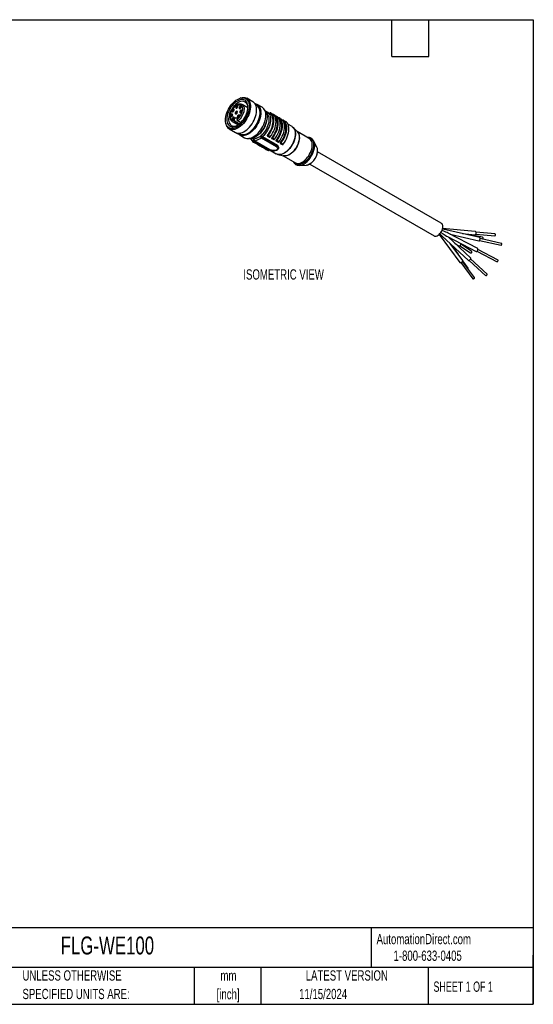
# Model space of a CAD drawing. Header units: millimetres. Extents: x 13 to 546, y 13 to 419.
# Tile 2 of 2: x 334 to 546, y 13 to 419. Entities that reach past the tile are written whole.
import ezdxf

# ---------------------------------------------------------------- set-up
doc = ezdxf.new("R2010")
doc.units = ezdxf.units.MM
doc.header["$LTSCALE"] = 2
doc.layers.add('DIMENSIONS', color=140, linetype='Continuous', lineweight=25)
doc.layers.add('TEXT', color=140, linetype='Continuous', lineweight=25)
doc.styles.add('SLDTEXTSTYLE0', font='TXT', dxfattribs={"width": 0.7})
doc.styles.add('SLDTEXTSTYLE1', font='TXT', dxfattribs={"width": 0.65})

msp = doc.modelspace()

# ---------------------------------------------------------------- linework, layer by layer
for p, q in [((425.357, 386.799), (425.026, 386.696)), ((430.373, 385.172), (427.828, 386.641)), ((428.238, 382.684), (425.864, 384.054)), ((431.891, 383.719), (431.447, 383.975)), ((434.191, 382.968), (432.14, 384.152)), ((423.838, 378.277), (423.269, 378.605)), ((435.93, 381.054), (435.623, 381.231)), ((437.352, 380.278), (436.292, 380.89)), ((437.274, 380.469), (437.191, 380.371)), ((437.698, 380.631), (438.547, 380.142)), ((439.466, 379.611), (440.315, 379.121)), ((441.234, 378.59), (442.082, 378.101)), ((419.113, 376.454), (419.19, 376.116)), ((420.562, 374.055), (423.107, 372.585)), ((421.82, 377.049), (421.78, 377.073)), ((421.82, 377.049), (424.194, 375.678)), ((422.539, 377.525), (424.868, 376.18)), ((422.73, 377.197), (424.712, 376.053)), ((424.529, 375.912), (422.849, 376.882)), ((423.905, 377.536), (425.375, 376.687)), ((424.148, 377.445), (425.434, 376.702)), ((435.681, 376.166), (435.725, 376.295)), ((443.002, 377.57), (443.85, 377.08)), ((446.495, 375), (444.768, 375.997)), ((446.843, 374.753), (446.765, 374.815)), ((448.721, 372.761), (447.095, 374.518)), ((424.68, 372.254), (425.124, 371.997)), ((424.874, 371.566), (426.924, 370.381)), ((433.528, 370.84), (430.775, 369.646)), ((430.775, 369.646), (430.807, 369.957)), ((433.838, 370.205), (431.085, 369.011)), ((433.47, 372.39), (433.561, 372.492)), ((433.56, 371.151), (433.528, 370.84)), ((440.121, 366.578), (433.838, 370.205)), ((434.233, 370.788), (434.234, 370.801)), ((440.558, 367.136), (434.233, 370.788)), ((434.234, 370.801), (440.56, 367.15)), ((436.251, 371.176), (436.264, 371.156)), ((436.324, 371.099), (437.173, 370.609)), ((437.515, 370.754), (436.667, 371.244)), ((438.019, 370.156), (438.032, 370.135)), ((438.092, 370.079), (438.941, 369.589)), ((439.283, 369.734), (438.435, 370.224)), ((453.63, 370.014), (448.547, 372.948)), ((429.775, 369.601), (430.835, 368.989)), ((430.544, 368.601), (431.392, 368.111)), ((430.643, 369.603), (430.631, 369.492)), ((430.835, 368.989), (430.991, 368.908)), ((430.879, 369.009), (437.188, 365.366)), ((430.991, 368.908), (430.987, 368.867)), ((430.987, 368.867), (431.835, 368.377)), ((430.991, 368.908), (431.839, 368.418)), ((437.368, 365.384), (431.085, 369.011)), ((431.835, 368.377), (431.839, 368.418)), ((431.839, 368.41), (432.603, 367.969)), ((432.311, 367.581), (433.16, 367.091)), ((432.603, 367.969), (432.759, 367.887)), ((432.759, 367.887), (432.755, 367.847)), ((432.755, 367.847), (433.603, 367.357)), ((432.759, 367.887), (433.607, 367.397)), ((433.603, 367.357), (433.607, 367.397)), ((433.606, 367.389), (434.371, 366.948)), ((434.079, 366.56), (434.928, 366.07)), ((434.371, 366.948), (434.526, 366.867)), ((434.526, 366.867), (434.522, 366.826)), ((434.522, 366.826), (435.371, 366.336)), ((434.526, 366.867), (435.375, 366.377)), ((435.371, 366.336), (435.375, 366.377)), ((435.374, 366.369), (436.139, 365.928)), ((436.139, 365.928), (436.294, 365.846)), ((436.294, 365.846), (436.29, 365.806)), ((436.29, 365.806), (437.139, 365.316)), ((436.294, 365.846), (437.143, 365.356)), ((439.787, 369.135), (439.799, 369.115)), ((439.86, 369.058), (440.709, 368.568)), ((440.155, 366.546), (440.121, 366.578)), ((441.051, 368.713), (440.202, 369.203)), ((440.56, 367.15), (440.558, 367.136)), ((441.554, 368.115), (441.567, 368.094)), ((441.628, 368.038), (442.476, 367.548)), ((442.819, 367.693), (441.97, 368.183)), ((456.725, 366.553), (455.384, 369.124)), ((435.847, 365.54), (436.695, 365.05)), ((437.139, 365.316), (437.143, 365.356)), ((437.142, 365.348), (439.978, 363.711)), ((437.184, 365.366), (437.306, 365.321)), ((440.273, 363.569), (440.366, 363.533)), ((440.695, 363.432), (443.03, 362.904)), ((442.781, 362.96), (447.864, 360.026)), ((508.127, 335.057), (457.006, 364.568)), ((449.512, 358.952), (452.408, 359.076)), ((453.773, 359.507), (505.127, 329.861)), ((507.237, 330.464), (515.822, 318.911)), ((508.324, 329.921), (519.315, 319.681)), ((522.163, 331.722), (508.669, 332.972)), ((523.991, 329.145), (508.807, 332.671)), ((510.646, 329.571), (522.553, 323.356)), ((520.269, 320.705), (510.889, 329.444)), ((523.201, 324.597), (510.965, 330.984)), ((511.832, 330.531), (523.674, 327.781)), ((516.815, 330.811), (522.034, 330.328)), ((525.115, 329.344), (519.196, 330.471)), ((522.391, 330.596), (530.204, 329.872)), ((530.278, 330.668), (522.464, 331.392)), ((516.946, 319.746), (511.773, 326.707)), ((515.208, 322.314), (512.111, 326.392)), ((513.714, 326.813), (515.213, 325.797)), ((515.772, 325.781), (520.106, 322.845)), ((520.555, 323.507), (516.22, 326.444)), ((523.948, 328.026), (532.797, 325.971)), ((532.978, 326.75), (524.129, 328.805)), ((522.826, 323.552), (531.245, 319.158)), ((531.615, 319.867), (523.196, 324.261)), ((516.238, 318.856), (521.199, 312.18)), ((521.841, 312.657), (516.88, 319.333)), ((519.191, 316.57), (516.965, 319.503)), ((519.654, 319.774), (526.448, 313.445)), ((526.994, 314.03), (520.2, 320.36))]:
    msp.add_line(p, q)
at = {"flags": 128}
for points in [[(428.838, 383.355), (428.802, 382.649), (428.695, 381.911), (428.518, 381.153), (428.274, 380.386), (427.966, 379.62), (427.599, 378.868), (427.178, 378.139), (426.71, 377.445), (426.201, 376.796), (425.658, 376.201), (425.09, 375.669), (424.505, 375.207), (423.912, 374.823), (423.318, 374.521), (422.733, 374.307), (422.165, 374.184), (421.622, 374.153), (421.113, 374.214), (420.645, 374.368), (420.224, 374.61), (419.857, 374.939), (419.549, 375.35), (419.305, 375.835), (419.128, 376.389), (419.021, 377.003), (418.985, 377.668), (419.021, 378.374), (419.128, 379.112), (419.305, 379.87), (419.549, 380.637), (419.857, 381.403), (420.224, 382.155), (420.645, 382.884), (421.113, 383.578), (421.622, 384.227), (422.165, 384.822), (422.733, 385.354), (423.318, 385.816), (423.912, 386.2), (424.505, 386.502), (425.09, 386.716), (425.658, 386.839), (426.201, 386.87), (426.71, 386.809), (427.178, 386.656), (427.599, 386.413), (427.966, 386.084), (428.274, 385.673), (428.518, 385.188), (428.695, 384.634), (428.802, 384.02), (428.838, 383.355)], [(425.357, 386.799), (425.841, 386.919), (426.405, 386.98), (426.938, 386.949), (427.433, 386.824), (427.882, 386.609), (428.279, 386.306), (428.619, 385.919), (428.897, 385.454), (429.109, 384.918), (429.252, 384.317), (429.324, 383.66), (429.324, 382.957), (429.252, 382.218), (429.109, 381.452), (428.897, 380.671), (428.619, 379.885), (428.279, 379.105), (427.882, 378.343), (427.433, 377.609), (426.938, 376.914), (426.405, 376.267), (425.841, 375.677), (425.253, 375.153), (424.651, 374.701), (424.043, 374.329), (423.436, 374.041), (422.841, 373.842), (422.264, 373.734), (421.714, 373.719), (421.199, 373.798), (420.727, 373.968), (420.303, 374.227), (419.933, 374.573), (419.624, 374.999), (419.378, 375.501), (419.2, 376.071), (419.19, 376.116)], [(419.576, 378.009), (419.613, 377.376), (419.723, 376.798), (419.906, 376.283), (420.157, 375.84), (420.472, 375.478), (420.846, 375.201), (421.272, 375.016), (421.744, 374.924), (422.252, 374.928), (422.789, 375.027), (423.346, 375.221), (423.912, 375.505), (424.477, 375.874), (425.034, 376.323), (425.571, 376.844), (426.079, 377.427), (426.551, 378.063), (426.977, 378.741), (427.351, 379.449), (427.666, 380.176), (427.917, 380.908), (428.1, 381.633), (428.21, 382.34), (428.247, 383.015), (428.21, 383.647), (428.1, 384.225), (427.917, 384.74), (427.666, 385.183), (427.351, 385.545), (426.977, 385.822), (426.551, 386.008), (426.079, 386.099), (425.571, 386.095), (425.034, 385.996), (424.477, 385.802), (423.912, 385.518), (423.346, 385.149), (422.789, 384.7), (422.252, 384.179), (421.744, 383.596), (421.272, 382.96), (420.846, 382.282), (420.472, 381.574), (420.157, 380.847), (419.906, 380.115), (419.723, 379.39), (419.613, 378.683), (419.576, 378.009)], [(424.756, 385.155), (424.214, 384.876), (423.672, 384.512), (423.141, 384.07), (422.632, 383.558), (422.152, 382.986), (421.712, 382.363), (421.32, 381.702), (420.982, 381.016), (420.706, 380.316), (420.496, 379.616), (420.356, 378.928), (420.289, 378.267), (420.296, 377.643), (420.377, 377.069), (420.53, 376.556), (420.753, 376.112), (421.042, 375.746), (421.39, 375.466), (421.792, 375.275), (422.24, 375.179), (422.726, 375.178), (423.24, 375.272), (423.774, 375.46), (424.093, 375.614)], [(422.564, 377.472), (422.174, 377.469), (421.823, 377.56), (421.52, 377.744), (421.274, 378.014), (421.092, 378.364), (420.979, 378.783), (420.939, 379.259), (420.973, 379.778), (421.079, 380.325), (421.255, 380.884), (421.496, 381.44), (421.794, 381.976), (422.142, 382.477), (422.528, 382.928), (422.943, 383.316), (423.373, 383.63), (423.807, 383.861), (424.231, 384.002), (424.634, 384.05), (425.004, 384.002), (425.331, 383.86), (425.604, 383.628), (425.816, 383.314), (425.961, 382.925), (426.035, 382.474), (426.035, 381.973), (425.962, 381.437), (425.817, 380.881), (425.605, 380.321), (425.332, 379.774), (425.006, 379.255), (424.636, 378.78), (424.233, 378.362), (423.809, 378.012)], [(421.743, 381.42), (421.777, 381.243), (421.873, 381.132), (422.018, 381.104), (422.188, 381.163), (422.359, 381.301), (422.503, 381.496), (422.6, 381.718), (422.634, 381.935), (422.6, 382.112), (422.503, 382.223), (422.359, 382.251), (422.188, 382.192), (422.018, 382.054), (421.873, 381.86), (421.777, 381.637), (421.743, 381.42)], [(423.107, 372.585), (423.272, 372.499), (423.744, 372.328), (424.259, 372.25), (424.809, 372.265), (425.386, 372.373), (425.981, 372.572), (426.588, 372.86), (427.196, 373.232), (427.798, 373.683), (428.386, 374.208), (428.95, 374.798), (429.483, 375.445), (429.978, 376.14), (430.427, 376.874), (430.824, 377.636), (431.164, 378.415), (431.442, 379.201), (431.654, 379.983), (431.797, 380.749), (431.869, 381.488), (431.869, 382.191), (431.797, 382.848), (431.654, 383.449), (431.442, 383.985), (431.164, 384.45), (430.824, 384.837), (430.427, 385.14), (430.373, 385.172)], [(423.282, 382.866), (423.316, 382.689), (423.412, 382.578), (423.557, 382.55), (423.727, 382.609), (423.898, 382.746), (424.042, 382.941), (424.139, 383.164), (424.173, 383.38), (424.139, 383.558), (424.042, 383.669), (423.898, 383.697), (423.727, 383.638), (423.557, 383.5), (423.412, 383.305), (423.316, 383.083), (423.282, 382.866)], [(423.906, 383.412), (423.788, 383.334), (423.682, 383.211), (423.604, 383.062), (423.567, 382.911), (423.575, 382.779), (423.629, 382.687), (423.718, 382.65), (423.805, 382.662)], [(424.166, 383.287), (424.162, 383.304), (424.108, 383.396), (424.019, 383.434), (423.906, 383.412)], [(425.864, 384.054), (426.138, 383.846), (426.383, 383.534), (426.561, 383.145), (426.668, 382.688), (426.702, 382.175), (426.661, 381.62), (426.546, 381.037), (426.361, 380.441), (426.11, 379.849), (425.8, 379.274), (425.438, 378.733), (425.035, 378.239), (424.601, 377.806), (424.148, 377.445)], [(424.638, 382.676), (424.671, 382.499), (424.768, 382.387), (424.913, 382.359), (425.083, 382.419), (425.254, 382.556), (425.398, 382.751), (425.495, 382.974), (425.529, 383.19), (425.495, 383.368), (425.398, 383.479), (425.254, 383.507), (425.083, 383.448), (424.913, 383.31), (424.768, 383.115), (424.671, 382.892), (424.638, 382.676)], [(425.262, 383.222), (425.144, 383.143), (425.038, 383.021), (424.96, 382.872), (424.923, 382.721), (424.931, 382.589), (424.985, 382.497), (425.074, 382.459), (425.161, 382.471)], [(425.124, 371.997), (425.394, 371.865), (425.865, 371.726), (426.375, 371.68), (426.917, 371.728), (427.484, 371.869), (428.066, 372.101), (428.655, 372.42), (429.242, 372.822), (429.817, 373.299), (430.373, 373.846), (430.9, 374.454), (431.391, 375.113), (431.839, 375.814), (432.236, 376.546), (432.576, 377.298), (432.855, 378.058), (433.068, 378.816), (433.211, 379.558), (433.284, 380.275), (433.284, 380.956), (433.211, 381.589), (433.068, 382.166), (432.855, 382.677), (432.576, 383.116), (432.236, 383.475), (431.891, 383.719)], [(425.522, 383.097), (425.518, 383.114), (425.464, 383.206), (425.375, 383.243), (425.262, 383.222)], [(425.829, 384.074), (425.834, 384.071), (425.864, 384.054)], [(421.097, 379.341), (421.131, 379.164), (421.228, 379.053), (421.372, 379.025), (421.543, 379.084), (421.713, 379.221), (421.858, 379.416), (421.955, 379.639), (421.988, 379.855), (421.955, 380.033), (421.858, 380.144), (421.713, 380.172), (421.543, 380.113), (421.372, 379.975), (421.228, 379.78), (421.131, 379.558), (421.097, 379.341)], [(421.722, 379.887), (421.604, 379.809), (421.498, 379.686), (421.42, 379.537), (421.383, 379.386), (421.391, 379.254), (421.444, 379.162), (421.534, 379.125), (421.621, 379.137)], [(421.982, 379.762), (421.977, 379.779), (421.924, 379.871), (421.835, 379.909), (421.722, 379.887)], [(421.79, 378.058), (421.823, 377.881), (421.92, 377.77), (422.065, 377.742), (422.235, 377.801), (422.406, 377.939), (422.55, 378.134), (422.647, 378.356), (422.681, 378.573), (422.647, 378.75), (422.55, 378.861), (422.406, 378.889), (422.235, 378.83), (422.065, 378.693), (421.92, 378.498), (421.823, 378.275), (421.79, 378.058)], [(422.367, 381.966), (422.249, 381.888), (422.143, 381.765), (422.065, 381.617), (422.028, 381.465), (422.037, 381.333), (422.09, 381.242), (422.18, 381.204), (422.266, 381.216)], [(422.414, 378.604), (422.296, 378.526), (422.19, 378.403), (422.112, 378.255), (422.075, 378.103), (422.083, 377.971), (422.137, 377.88), (422.226, 377.842), (422.313, 377.854)], [(422.627, 381.841), (422.623, 381.859), (422.57, 381.95), (422.48, 381.988), (422.367, 381.966)], [(422.674, 378.479), (422.67, 378.497), (422.616, 378.588), (422.527, 378.626), (422.414, 378.604)], [(423.042, 380.499), (423.076, 380.322), (423.172, 380.211), (423.317, 380.183), (423.487, 380.242), (423.658, 380.38), (423.802, 380.575), (423.899, 380.797), (423.933, 381.014), (423.899, 381.191), (423.802, 381.302), (423.658, 381.33), (423.487, 381.271), (423.317, 381.133), (423.172, 380.938), (423.076, 380.716), (423.042, 380.499)], [(423.269, 378.605), (423.393, 378.644), (423.509, 378.652), (423.613, 378.628), (423.701, 378.574), (423.77, 378.49), (423.817, 378.381), (423.84, 378.251), (423.839, 378.104)], [(423.666, 381.045), (423.548, 380.967), (423.442, 380.844), (423.364, 380.696), (423.327, 380.544), (423.336, 380.412), (423.389, 380.321), (423.479, 380.283), (423.565, 380.295)], [(423.926, 380.92), (423.922, 380.937), (423.869, 381.029), (423.779, 381.067), (423.666, 381.045)], [(423.892, 378.97), (423.925, 378.793), (424.022, 378.682), (424.167, 378.654), (424.337, 378.713), (424.507, 378.85), (424.652, 379.045), (424.749, 379.268), (424.782, 379.484), (424.749, 379.662), (424.652, 379.773), (424.507, 379.801), (424.337, 379.742), (424.167, 379.604), (424.022, 379.409), (423.925, 379.187), (423.892, 378.97)], [(433.646, 380.824), (433.61, 380.102), (433.502, 379.348), (433.324, 378.573), (433.079, 377.788), (432.769, 377.004), (432.4, 376.232), (431.976, 375.483), (431.503, 374.767), (430.988, 374.094), (430.439, 373.475), (429.862, 372.917), (429.266, 372.428), (428.66, 372.015), (428.051, 371.685), (427.449, 371.441), (426.862, 371.288), (426.298, 371.226), (425.765, 371.258), (425.27, 371.382), (424.821, 371.597), (424.424, 371.9), (424.1, 372.264)], [(424.516, 379.516), (424.398, 379.437), (424.292, 379.315), (424.214, 379.166), (424.177, 379.015), (424.185, 378.883), (424.239, 378.791), (424.328, 378.754), (424.415, 378.765)], [(424.776, 379.391), (424.772, 379.408), (424.718, 379.5), (424.629, 379.538), (424.516, 379.516)], [(424.919, 380.999), (424.953, 380.821), (425.05, 380.71), (425.194, 380.682), (425.365, 380.741), (425.535, 380.879), (425.68, 381.074), (425.776, 381.297), (425.81, 381.513), (425.776, 381.69), (425.68, 381.801), (425.535, 381.83), (425.365, 381.77), (425.194, 381.633), (425.05, 381.438), (424.953, 381.215), (424.919, 380.999)], [(425.544, 381.544), (425.425, 381.466), (425.319, 381.343), (425.242, 381.195), (425.204, 381.043), (425.213, 380.912), (425.266, 380.82), (425.356, 380.782), (425.442, 380.794)], [(425.803, 381.42), (425.799, 381.437), (425.746, 381.528), (425.656, 381.566), (425.544, 381.544)], [(426.924, 370.381), (427.321, 370.198), (427.815, 370.073), (428.348, 370.042), (428.913, 370.103), (429.5, 370.257), (430.102, 370.501), (430.711, 370.831), (431.317, 371.244), (431.913, 371.732), (432.49, 372.29), (433.039, 372.91), (433.554, 373.583), (434.027, 374.299), (434.451, 375.048), (434.82, 375.82), (435.13, 376.604), (435.375, 377.389), (435.553, 378.164), (435.661, 378.918), (435.697, 379.641)], [(435.344, 381.598), (435.397, 381.538), (435.691, 381.119), (435.921, 380.624), (436.082, 380.063), (436.172, 379.442), (436.19, 378.773), (436.135, 378.064), (436.009, 377.326), (435.813, 376.572), (435.55, 375.811), (435.224, 375.056), (434.841, 374.318), (434.405, 373.609), (433.924, 372.938), (433.405, 372.317), (432.855, 371.754), (432.284, 371.259), (431.699, 370.838), (431.11, 370.498), (430.525, 370.244), (429.954, 370.081), (429.405, 370.01), (428.886, 370.033), (428.688, 370.068)], [(435.978, 380.458), (436.207, 380.234), (436.486, 379.842), (436.701, 379.376), (436.848, 378.843), (436.924, 378.253), (436.927, 377.615), (436.859, 376.94), (436.719, 376.24), (436.512, 375.526), (436.239, 374.811), (435.905, 374.107), (435.517, 373.426), (435.081, 372.779), (434.603, 372.178), (434.094, 371.632), (433.56, 371.151)], [(436.275, 380.9), (436.659, 380.624), (437.001, 380.244), (437.274, 379.777), (437.474, 379.233), (437.597, 378.619), (437.641, 377.947), (437.606, 377.229), (437.492, 376.477), (437.301, 375.703), (437.037, 374.921), (436.703, 374.145), (436.306, 373.388), (435.852, 372.663), (435.349, 371.982), (434.807, 371.358), (434.234, 370.801)], [(436.251, 371.176), (436.753, 371.822), (437.211, 372.514), (437.619, 373.241), (437.969, 373.99), (438.255, 374.75), (438.474, 375.508), (438.621, 376.251), (438.694, 376.969), (438.692, 377.648), (438.614, 378.277), (438.463, 378.848), (438.241, 379.349), (437.95, 379.773), (437.597, 380.114), (437.352, 380.278)], [(436.667, 371.244), (437.179, 371.958), (437.642, 372.713), (438.048, 373.5), (438.39, 374.304), (438.663, 375.114), (438.863, 375.916), (438.987, 376.697), (439.031, 377.445), (438.997, 378.148), (438.884, 378.795), (438.694, 379.376), (438.43, 379.881), (438.096, 380.301), (437.698, 380.631)], [(437.515, 370.754), (438.028, 371.468), (438.491, 372.224), (438.897, 373.01), (439.239, 373.815), (439.512, 374.624), (439.712, 375.426), (439.835, 376.207), (439.88, 376.955), (439.845, 377.659), (439.732, 378.306), (439.542, 378.886), (439.278, 379.391), (438.945, 379.811), (438.547, 380.142)], [(438.019, 370.156), (438.521, 370.802), (438.979, 371.494), (439.387, 372.22), (439.737, 372.97), (440.023, 373.729), (440.242, 374.487), (440.389, 375.231), (440.462, 375.948), (440.459, 376.627), (440.382, 377.257), (440.231, 377.827), (440.008, 378.329), (439.718, 378.753), (439.503, 378.977)], [(438.435, 370.224), (438.947, 370.937), (439.41, 371.693), (439.816, 372.479), (440.158, 373.284), (440.431, 374.093), (440.631, 374.895), (440.754, 375.677), (440.799, 376.425), (440.765, 377.128), (440.652, 377.775), (440.462, 378.355), (440.198, 378.86), (439.864, 379.281), (439.466, 379.611)], [(439.283, 369.734), (439.796, 370.447), (440.258, 371.203), (440.664, 371.99), (441.007, 372.794), (441.28, 373.604), (441.48, 374.405), (441.603, 375.187), (441.648, 375.935), (441.613, 376.638), (441.5, 377.285), (441.31, 377.866), (441.046, 378.37), (440.713, 378.791), (440.315, 379.121)], [(439.787, 369.135), (440.289, 369.781), (440.747, 370.473), (441.155, 371.2), (441.504, 371.949), (441.791, 372.709), (442.009, 373.467), (442.156, 374.21), (442.229, 374.928), (442.227, 375.607), (442.15, 376.236), (441.999, 376.807), (441.776, 377.308), (441.486, 377.732), (441.271, 377.956)], [(440.202, 369.203), (440.715, 369.917), (441.178, 370.672), (441.584, 371.459), (441.926, 372.263), (442.199, 373.073), (442.399, 373.875), (442.522, 374.656), (442.567, 375.404), (442.532, 376.107), (442.419, 376.754), (442.229, 377.335), (441.965, 377.84), (441.632, 378.26), (441.234, 378.59)], [(441.051, 368.713), (441.563, 369.427), (442.026, 370.183), (442.432, 370.969), (442.774, 371.773), (443.048, 372.583), (443.247, 373.385), (443.371, 374.166), (443.415, 374.914), (443.381, 375.618), (443.268, 376.265), (443.078, 376.845), (442.814, 377.35), (442.48, 377.77), (442.082, 378.101)], [(446.495, 375), (446.596, 374.938), (446.964, 374.636), (447.275, 374.251), (447.521, 373.788), (447.7, 373.256), (447.808, 372.662), (447.845, 372.016), (447.808, 371.328), (447.7, 370.609), (447.521, 369.87), (447.275, 369.123), (446.964, 368.38), (446.596, 367.652), (446.174, 366.951), (445.705, 366.288), (445.198, 365.673), (444.66, 365.117), (444.1, 364.627), (443.526, 364.212), (442.947, 363.878), (442.373, 363.63), (441.812, 363.472), (441.274, 363.408), (440.767, 363.437), (440.299, 363.56), (439.978, 363.711)], [(446.843, 374.753), (446.859, 374.741), (447.199, 374.398), (447.478, 373.976), (447.692, 373.48), (447.836, 372.918), (447.91, 372.299), (447.911, 371.633), (447.84, 370.93), (447.697, 370.201), (447.486, 369.459), (447.209, 368.714), (446.87, 367.978), (446.476, 367.264), (446.032, 366.581), (445.545, 365.942), (445.023, 365.355), (444.474, 364.831), (443.907, 364.378), (443.331, 364.002), (442.754, 363.71), (442.187, 363.506), (441.637, 363.394), (441.115, 363.374), (440.626, 363.449), (440.366, 363.533)], [(441.554, 368.115), (442.056, 368.761), (442.515, 369.453), (442.922, 370.179), (443.272, 370.928), (443.559, 371.688), (443.777, 372.446), (443.924, 373.19), (443.997, 373.907), (443.995, 374.586), (443.918, 375.216), (443.766, 375.786), (443.544, 376.287), (443.253, 376.712), (443.038, 376.936)], [(441.97, 368.183), (442.483, 368.896), (442.946, 369.652), (443.351, 370.438), (443.694, 371.243), (443.967, 372.052), (444.167, 372.854), (444.29, 373.636), (444.335, 374.384), (444.3, 375.087), (444.187, 375.734), (443.997, 376.314), (443.733, 376.819), (443.4, 377.24), (443.002, 377.57)], [(442.819, 367.693), (443.331, 368.406), (443.794, 369.162), (444.2, 369.949), (444.542, 370.753), (444.815, 371.563), (445.015, 372.364), (445.138, 373.146), (445.183, 373.894), (445.149, 374.597), (445.036, 375.244), (444.846, 375.825), (444.582, 376.329), (444.248, 376.75), (443.85, 377.08)], [(448.619, 372.871), (448.709, 372.789), (449.007, 372.434), (449.241, 372.001), (449.408, 371.499), (449.504, 370.935), (449.527, 370.32), (449.478, 369.665), (449.357, 368.982), (449.167, 368.283), (448.91, 367.58), (448.591, 366.886), (448.216, 366.213), (447.792, 365.573), (447.326, 364.978), (446.827, 364.439), (446.303, 363.964), (445.764, 363.563), (445.219, 363.242), (444.679, 363.008), (444.152, 362.864), (443.648, 362.813), (443.177, 362.856), (442.884, 362.937)], [(448.721, 372.761), (448.931, 372.495), (449.166, 372.061), (449.333, 371.557), (449.429, 370.992), (449.452, 370.375), (449.403, 369.719), (449.282, 369.034), (449.091, 368.333), (448.833, 367.628), (448.514, 366.932), (448.138, 366.257), (447.713, 365.616), (447.246, 365.02), (446.745, 364.479), (446.22, 364.003), (445.679, 363.601), (445.133, 363.279), (444.591, 363.044), (444.063, 362.9), (443.558, 362.849), (443.086, 362.892), (443.03, 362.904)], [(452.979, 370.39), (453.205, 370.382), (453.675, 370.296), (454.102, 370.117), (454.476, 369.847), (454.793, 369.491), (455.045, 369.056), (455.23, 368.548), (455.344, 367.976), (455.385, 367.351), (455.352, 366.683), (455.246, 365.982), (455.069, 365.263), (454.824, 364.535), (454.514, 363.813), (454.145, 363.108), (453.725, 362.432), (453.258, 361.798), (452.755, 361.215), (452.223, 360.694), (451.671, 360.244), (451.109, 359.873), (450.546, 359.586), (449.993, 359.389), (449.458, 359.285), (448.951, 359.276), (448.48, 359.361), (448.054, 359.541), (447.679, 359.811), (447.363, 360.166), (447.213, 360.401)], [(447.864, 360.026), (447.912, 359.999), (448.328, 359.833), (448.787, 359.759), (449.281, 359.78), (449.801, 359.894), (450.338, 360.099), (450.883, 360.393), (451.425, 360.768), (451.955, 361.22), (452.463, 361.74), (452.941, 362.318), (453.379, 362.944), (453.771, 363.607), (454.108, 364.296), (454.386, 364.997), (454.599, 365.699), (454.743, 366.389), (454.815, 367.054), (454.815, 367.683), (454.743, 368.265), (454.599, 368.788), (454.386, 369.245), (454.108, 369.626), (453.771, 369.924), (453.63, 370.014)], [(430.544, 368.601), (430.591, 368.583), (430.646, 368.58), (430.705, 368.594), (430.767, 368.624), (430.829, 368.668), (430.887, 368.725), (430.941, 368.793), (430.987, 368.867)], [(431.392, 368.111), (431.44, 368.093), (431.494, 368.09), (431.554, 368.104), (431.616, 368.134), (431.677, 368.179), (431.736, 368.235), (431.789, 368.303), (431.835, 368.377)], [(431.661, 368.165), (431.904, 367.895), (432.311, 367.581)], [(432.311, 367.581), (432.359, 367.562), (432.414, 367.56), (432.473, 367.574), (432.535, 367.604), (432.596, 367.648), (432.655, 367.705), (432.709, 367.772), (432.755, 367.847)], [(433.16, 367.091), (433.207, 367.072), (433.262, 367.07), (433.322, 367.084), (433.383, 367.114), (433.445, 367.158), (433.504, 367.215), (433.557, 367.282), (433.603, 367.357)], [(433.428, 367.145), (433.672, 366.875), (434.079, 366.56)], [(434.079, 366.56), (434.127, 366.542), (434.181, 366.539), (434.241, 366.553), (434.303, 366.583), (434.364, 366.627), (434.423, 366.684), (434.476, 366.751), (434.522, 366.826)], [(434.928, 366.07), (434.975, 366.052), (435.03, 366.049), (435.089, 366.063), (435.151, 366.093), (435.213, 366.137), (435.271, 366.194), (435.325, 366.262), (435.371, 366.336)], [(435.196, 366.124), (435.44, 365.854), (435.847, 365.54)], [(435.847, 365.54), (435.894, 365.521), (435.949, 365.519), (436.009, 365.533), (436.07, 365.563), (436.132, 365.607), (436.191, 365.664), (436.244, 365.731), (436.29, 365.806)], [(436.695, 365.05), (436.743, 365.031), (436.798, 365.029), (436.857, 365.043), (436.919, 365.073), (436.98, 365.117), (437.039, 365.174), (437.093, 365.241), (437.139, 365.316)], [(452.731, 359.114), (452.439, 359.078), (452.408, 359.076)], [(505.127, 329.861), (505.349, 329.766), (505.682, 329.72), (506.047, 329.767), (506.431, 329.907), (506.823, 330.132), (507.208, 330.438), (507.573, 330.812), (507.905, 331.242), (508.195, 331.713), (508.431, 332.21), (508.605, 332.716), (508.712, 333.212), (508.748, 333.683), (508.712, 334.113), (508.605, 334.486), (508.431, 334.789), (508.195, 335.014), (508.127, 335.057)], [(519.231, 330.25), (519.204, 330.443), (519.144, 330.595)], [(522.034, 330.328), (522.079, 330.328), (522.235, 330.396), (522.371, 330.56), (522.466, 330.795), (522.504, 331.065), (522.481, 331.329), (522.399, 331.546), (522.272, 331.684), (522.163, 331.722)], [(525.113, 328.576), (525.136, 328.588), (525.241, 328.677), (525.316, 328.809), (525.348, 328.961), (525.333, 329.112), (525.274, 329.239), (525.179, 329.322), (525.115, 329.344)], [(530.204, 329.872), (530.23, 329.872), (530.319, 329.911)], [(530.319, 329.911), (530.397, 330.005), (530.451, 330.139), (530.473, 330.293), (530.46, 330.443), (530.413, 330.568), (530.34, 330.647), (530.278, 330.668)], [(515.213, 325.797), (515.223, 325.791), (515.437, 325.717), (515.677, 325.743), (515.906, 325.866), (516.09, 326.067), (516.199, 326.315), (516.218, 326.572), (516.198, 326.673)], [(523.674, 327.781), (523.743, 327.789), (523.858, 327.885), (523.97, 328.069), (524.06, 328.313), (524.116, 328.58), (524.128, 328.829), (524.096, 329.023), (524.023, 329.131), (523.991, 329.145)], [(532.797, 325.971), (532.837, 325.975), (532.903, 326.03), (532.966, 326.135), (533.018, 326.275), (533.05, 326.427), (533.057, 326.569)], [(533.057, 326.569), (533.038, 326.68), (532.997, 326.742), (532.978, 326.75)], [(520.681, 323.288), (520.639, 323.418), (520.555, 323.507)], [(522.553, 323.356), (522.627, 323.363), (522.747, 323.459), (522.886, 323.634), (523.024, 323.861), (523.14, 324.105), (523.216, 324.33), (523.24, 324.501), (523.209, 324.592), (523.201, 324.597)], [(515.822, 318.911), (515.874, 318.864), (516.034, 318.823), (516.247, 318.859), (516.481, 318.966), (516.701, 319.129), (516.872, 319.322), (516.969, 319.516), (516.977, 319.682), (516.946, 319.746)], [(519.315, 319.681), (519.336, 319.667), (519.454, 319.67), (519.623, 319.753), (519.818, 319.903), (520.009, 320.098), (520.167, 320.306), (520.268, 320.497), (520.296, 320.642), (520.269, 320.705)], [(531.623, 319.714), (531.637, 319.812), (531.619, 319.864), (531.615, 319.867)], [(519.176, 316.242), (519.205, 316.296), (519.235, 316.426)], [(519.235, 316.426), (519.21, 316.54), (519.191, 316.57)], [(526.448, 313.445), (526.46, 313.437), (526.528, 313.439), (526.624, 313.486)], [(526.624, 313.486), (526.736, 313.572), (526.845, 313.683), (526.935, 313.802), (526.993, 313.911), (527.009, 313.994), (526.994, 314.03)], [(521.441, 312.15), (521.575, 312.211), (521.701, 312.304), (521.798, 312.414), (521.854, 312.525), (521.858, 312.62), (521.841, 312.657)]]:
    msp.add_lwpolyline(points, dxfattribs=at)
for centre, radius, start, end in [((425.886, 383.068), 2.373, 353.60844, 118.4255), ((430.456, 381.319), 3.228, 351.18133, 77.61497), ((432.185, 380.056), 3.537, 353.26177, 55.43959), ((423.932, 377.37), 1.401, 118.21634, 173.01065), ((422.569, 378.407), 1.551, 241.11407, 280.40408), ((428.677, 377.761), 7.239, 309.205, 350.80038), ((425.513, 379.587), 10.728, 318.59959, 341.40579), ((434.223, 370.786), 0.697, 175.59714, 236.47468), ((433.822, 370.024), 0.867, 61.75392, 109.81232), ((433.48, 370.873), 0.757, 298.20966, 353.57754), ((452.017, 367.22), 3.833, 344.69465, 44.41143), ((431.958, 370.833), 2.642, 204.84299, 237.64513), ((430.902, 371.567), 2.266, 240.16578, 263.47929), ((431.129, 369.442), 0.5, 174.21137, 180), ((431.129, 369.442), 0.5, 180, 240.00269), ((430.833, 369.447), 0.207, 106.25942, 167.50375), ((431.47, 369.592), 0.697, 175.59714, 236.47468), ((430.979, 369.207), 0.223, 243.15909, 298.33437), ((440.016, 367.157), 0.626, 282.8506, 351.55068), ((439.459, 365.882), 1.668, 45.16418, 48.7685), ((445.857, 367.849), 9.993, 308.16921, 350.55311), ((450.683, 365.091), 6.318, 288.91053, 7.7049), ((454.482, 365.407), 2.519, 12.1609, 27.06713), ((437.329, 365.449), 0.13, 260.44666, 318.68887), ((438.472, 368.364), 3.178, 249.66815, 250.79617), ((449.44, 362.782), 3.809, 258.72482, 312.90458), ((514.867, 322.07), 0.419, 349.11462, 35.52937), ((520.275, 323.22), 0.411, 245.77879, 9.47872), ((530.9, 319.799), 0.728, 298.24893, 353.32414), ((521.34, 312.329), 0.206, 226.48715, 299.40616)]:
    msp.add_arc(centre, radius, start, end)
for major_axis, ratio, start_param, end_param in [((-3.221, 3.6), 0.1134985, 1.9684891, 2.2470326), ((4.15, -2.935), 0.0317476, 5.0626635, 6.0527195), ((4.728, -1.751), 0.0585422, 0.43156, 1.2116147), ((4.616, -0.746), 0.1337667, 1.1006007, 1.1495774)]:
    msp.add_ellipse((506.627, 332.459), major_axis=major_axis, ratio=ratio, start_param=start_param, end_param=end_param)
for points, knots in [([(425.815, 384.068), (425.761, 384.1), (425.594, 384.199), (425.272, 384.275), (424.866, 384.299), (424.44, 384.237), (423.999, 384.094), (423.552, 383.869), (423.109, 383.566), (422.682, 383.195), (422.282, 382.764), (421.917, 382.285), (421.594, 381.769), (421.32, 381.226), (421.101, 380.668), (420.943, 380.106), (420.849, 379.551), (420.824, 379.015), (420.873, 378.507), (420.996, 378.042), (421.197, 377.636), (421.454, 377.304), (421.671, 377.153), (421.772, 377.082)], [0, 0, 0, 0, 0.02183439, 0.06698311, 0.11237137, 0.15895851, 0.20710236, 0.25649883, 0.30652523, 0.35662712, 0.40659849, 0.45643306, 0.50618904, 0.55594849, 0.60578394, 0.65577907, 0.70602767, 0.75660236, 0.80749851, 0.85840851, 0.90859907, 0.95721477, 1, 1, 1, 1]), ([(422.541, 377.541), (422.502, 377.537), (422.423, 377.531), (422.309, 377.531), (422.198, 377.54), (422.091, 377.557), (421.987, 377.582), (421.887, 377.616), (421.791, 377.658), (421.699, 377.708), (421.612, 377.766), (421.531, 377.832), (421.454, 377.905), (421.36, 378.011), (421.257, 378.159), (421.156, 378.36), (421.077, 378.585), (421.026, 378.822), (420.995, 379.066), (420.985, 379.343), (421.002, 379.684), (421.098, 380.32), (421.403, 381.256), (422.055, 382.37), (422.89, 383.278), (423.702, 383.798), (424.382, 383.996), (424.94, 383.981), (425.37, 383.778), (425.666, 383.455), (425.906, 382.994), (425.998, 382.455), (425.979, 381.924), (425.941, 381.609), (425.878, 381.285), (425.79, 380.955), (425.678, 380.623), (425.542, 380.293), (425.385, 379.967), (425.207, 379.65), (425.012, 379.345), (424.8, 379.054), (424.575, 378.781), (424.338, 378.53), (424.092, 378.3), (423.923, 378.169), (423.839, 378.104)], [0, 0, 0, 0, 0.0088977, 0.0177954, 0.0266931, 0.0355908, 0.0444885, 0.0533862, 0.0622839, 0.0711816, 0.0800793, 0.088977, 0.0978747, 0.1067724, 0.1239318, 0.141092, 0.1582688, 0.1754416, 0.1906736, 0.2058938, 0.2268242, 0.250479, 0.312781, 0.3750846, 0.4373882, 0.4996902, 0.5412291, 0.5827698, 0.6303173, 0.6609549, 0.6910402, 0.7495508, 0.7674395, 0.7853285, 0.8032176, 0.8211069, 0.8389964, 0.8568859, 0.8747754, 0.8926649, 0.9105544, 0.9284439, 0.9463332, 0.9642223, 0.9821113, 1, 1, 1, 1]), ([(423.809, 378.012), (423.788, 377.954), (423.772, 377.893), (423.755, 377.77), (423.756, 377.708), (423.767, 377.647)], [0, 0, 0, 0, 0.5, 0.5, 1, 1, 1, 1]), ([(423.838, 378.089), (423.832, 378.076), (423.822, 378.051), (423.813, 378.025), (423.809, 378.012)], [0, 0, 0, 0, 0.5095447, 1, 1, 1, 1]), ([(436.266, 380.892), (436.186, 380.94), (436.005, 381.049), (435.797, 381.103), (435.681, 381.134)], [0, 0, 0, 0, 0.438975, 1, 1, 1, 1]), ([(437.698, 380.631), (437.646, 380.665), (437.576, 380.668), (437.423, 380.61), (437.342, 380.549), (437.274, 380.469)], [0, 0, 0, 0, 0.5, 0.5, 1, 1, 1, 1]), ([(439.466, 379.611), (439.436, 379.624), (439.376, 379.65), (439.259, 379.62), (439.171, 379.575), (439.129, 379.533), (439.124, 379.528)], [0, 0, 0, 0, 0.3181561, 0.6359192, 0.9612247, 1, 1, 1, 1]), ([(441.234, 378.59), (441.204, 378.603), (441.143, 378.629), (441.027, 378.6), (440.939, 378.555), (440.896, 378.512), (440.892, 378.508)], [0, 0, 0, 0, 0.3181561, 0.6359192, 0.9612247, 1, 1, 1, 1]), ([(422.849, 376.882), (422.823, 376.897), (422.81, 376.916), (422.791, 376.959), (422.782, 376.983), (422.767, 377.036), (422.76, 377.064), (422.746, 377.127), (422.736, 377.162), (422.73, 377.197)], [0, 0, 0, 0, 0.25, 0.25, 0.5, 0.5, 0.75, 0.75, 1, 1, 1, 1]), ([(423.767, 377.647), (423.791, 377.619), (423.817, 377.593), (423.878, 377.55), (423.911, 377.532), (423.978, 377.502), (424.014, 377.49), (424.085, 377.471), (424.121, 377.46), (424.148, 377.445)], [0, 0, 0, 0, 0.25, 0.25, 0.5, 0.5, 0.75, 0.75, 1, 1, 1, 1]), ([(443.002, 377.57), (442.972, 377.583), (442.911, 377.609), (442.795, 377.579), (442.707, 377.534), (442.664, 377.492), (442.66, 377.487)], [0, 0, 0, 0, 0.3181561, 0.6359192, 0.9612247, 1, 1, 1, 1]), ([(429.215, 370.046), (429.225, 370.034), (429.34, 369.892), (429.536, 369.737), (429.741, 369.631), (429.8, 369.6)], [0, 0, 0, 0, 0.0616717, 0.7251972, 1, 1, 1, 1]), ([(430.807, 369.957), (430.614, 369.963), (430.309, 369.972), (430.049, 370.082), (429.952, 370.122)], [0, 0, 0, 0, 0.6303527, 1, 1, 1, 1]), ([(430.644, 369.603), (430.644, 369.606), (430.642, 369.659), (430.689, 369.782), (430.756, 369.896), (430.806, 369.956), (430.807, 369.957)], [0, 0, 0, 0, 0.0269052, 0.4457045, 0.9893472, 1, 1, 1, 1]), ([(434.234, 370.801), (434.183, 370.831), (434.121, 370.865), (433.993, 370.933), (433.928, 370.967), (433.742, 371.062), (433.635, 371.114), (433.56, 371.151)], [0, 0, 0, 0, 0.25, 0.25, 0.5, 0.5, 1, 1, 1, 1]), ([(436.264, 371.156), (436.271, 371.146), (436.286, 371.125), (436.313, 371.104), (436.342, 371.091), (436.373, 371.084), (436.405, 371.083), (436.438, 371.088), (436.471, 371.098), (436.503, 371.113), (436.534, 371.13), (436.563, 371.15), (436.592, 371.172), (436.618, 371.196), (436.643, 371.219), (436.659, 371.236), (436.667, 371.244)], [0, 0, 0, 0, 0.0908746, 0.1773665, 0.2603464, 0.3404832, 0.4182346, 0.4939835, 0.5675828, 0.638339, 0.7060782, 0.7709128, 0.8327976, 0.891658, 0.9474303, 1, 1, 1, 1]), ([(437.174, 370.611), (437.176, 370.61), (437.201, 370.587), (437.272, 370.591), (437.371, 370.628), (437.454, 370.691), (437.5, 370.738), (437.515, 370.754)], [0, 0, 0, 0, 0.0274811, 0.3311004, 0.5944415, 0.8604276, 1, 1, 1, 1]), ([(438.032, 370.135), (438.039, 370.125), (438.053, 370.105), (438.08, 370.084), (438.11, 370.07), (438.141, 370.063), (438.173, 370.063), (438.206, 370.068), (438.239, 370.078), (438.271, 370.092), (438.301, 370.11), (438.331, 370.13), (438.359, 370.152), (438.386, 370.175), (438.411, 370.199), (438.427, 370.216), (438.435, 370.224)], [0, 0, 0, 0, 0.0908746, 0.1773665, 0.2603464, 0.3404832, 0.4182346, 0.4939835, 0.5675828, 0.638339, 0.7060782, 0.7709128, 0.8327976, 0.891658, 0.9474303, 1, 1, 1, 1]), ([(454.698, 369.961), (454.596, 370.038), (454.371, 370.207), (453.966, 370.374), (453.506, 370.47), (453.136, 370.495), (452.916, 370.463), (452.865, 370.455)], [0, 0, 0, 0, 0.2018016, 0.4432945, 0.6845909, 0.9276863, 1, 1, 1, 1]), ([(440.155, 366.546), (440.267, 366.434), (440.345, 366.319), (440.449, 366.083), (440.474, 365.964), (440.47, 365.731), (440.441, 365.615), (440.344, 365.454), (440.302, 365.402), (440.193, 365.307), (440.124, 365.263), (439.961, 365.193), (439.866, 365.166), (439.661, 365.126), (439.553, 365.113), (439.332, 365.097), (439.217, 365.094), (438.989, 365.095), (438.875, 365.099), (438.53, 365.123), (438.297, 365.152), (437.849, 365.237), (437.633, 365.291), (437.427, 365.363)], [0, 0, 0, 0, 0.125, 0.125, 0.25, 0.25, 0.375, 0.375, 0.4375, 0.4375, 0.5, 0.5, 0.5625, 0.5625, 0.625, 0.625, 0.6875, 0.6875, 0.75, 0.75, 0.875, 0.875, 1, 1, 1, 1]), ([(438.942, 369.591), (438.944, 369.589), (438.969, 369.566), (439.039, 369.57), (439.139, 369.607), (439.221, 369.67), (439.267, 369.718), (439.283, 369.734)], [0, 0, 0, 0, 0.0274811, 0.3311004, 0.5944415, 0.8604276, 1, 1, 1, 1]), ([(440.635, 367.065), (440.741, 366.894), (440.951, 366.552), (440.934, 365.967), (440.656, 365.462), (440.158, 365.123), (439.719, 365.072), (439.521, 365.049)], [0, 0, 0, 0, 0.2038513, 0.4073973, 0.6235706, 0.8308198, 1, 1, 1, 1]), ([(439.799, 369.115), (439.807, 369.105), (439.821, 369.084), (439.848, 369.063), (439.878, 369.05), (439.909, 369.043), (439.941, 369.042), (439.974, 369.047), (440.006, 369.057), (440.038, 369.072), (440.069, 369.089), (440.099, 369.109), (440.127, 369.131), (440.154, 369.155), (440.179, 369.178), (440.195, 369.195), (440.202, 369.203)], [0, 0, 0, 0, 0.0908746, 0.1773665, 0.2603464, 0.3404832, 0.4182346, 0.4939835, 0.5675828, 0.638339, 0.7060782, 0.7709128, 0.8327976, 0.891658, 0.9474303, 1, 1, 1, 1]), ([(440.558, 367.136), (440.547, 367.022), (440.493, 366.896), (440.332, 366.691), (440.224, 366.611), (440.121, 366.578)], [0, 0, 0, 0, 0.5, 0.5, 1, 1, 1, 1]), ([(440.71, 368.57), (440.712, 368.568), (440.736, 368.546), (440.807, 368.55), (440.907, 368.587), (440.989, 368.65), (441.035, 368.697), (441.051, 368.713)], [0, 0, 0, 0, 0.0274811, 0.3311004, 0.5944415, 0.8604276, 1, 1, 1, 1]), ([(441.567, 368.094), (441.574, 368.084), (441.589, 368.064), (441.616, 368.043), (441.645, 368.029), (441.676, 368.022), (441.709, 368.022), (441.741, 368.027), (441.774, 368.037), (441.806, 368.051), (441.837, 368.069), (441.867, 368.089), (441.895, 368.111), (441.921, 368.134), (441.946, 368.158), (441.962, 368.175), (441.97, 368.183)], [0, 0, 0, 0, 0.0908746, 0.1773665, 0.2603464, 0.3404832, 0.4182346, 0.4939835, 0.5675828, 0.638339, 0.7060782, 0.7709128, 0.8327976, 0.891658, 0.9474303, 1, 1, 1, 1]), ([(442.478, 367.55), (442.48, 367.548), (442.504, 367.525), (442.575, 367.529), (442.675, 367.566), (442.757, 367.629), (442.803, 367.677), (442.819, 367.693)], [0, 0, 0, 0, 0.0274811, 0.3311004, 0.5944415, 0.8604276, 1, 1, 1, 1]), ([(452.756, 359.127), (452.833, 359.139), (453.062, 359.176), (453.454, 359.329), (453.926, 359.574), (454.393, 359.899), (454.846, 360.291), (455.275, 360.742), (455.673, 361.244), (456.032, 361.785), (456.346, 362.356), (456.608, 362.946), (456.813, 363.544), (456.957, 364.138), (457.038, 364.719), (457.046, 365.271), (457.017, 365.667), (456.962, 365.861), (456.951, 365.899)], [0, 0, 0, 0, 0.0338035, 0.1007648, 0.1684672, 0.2364554, 0.304411, 0.3722593, 0.4400048, 0.5076835, 0.5753434, 0.6430327, 0.7107927, 0.778679, 0.8467431, 0.9150197, 0.9834929, 1, 1, 1, 1]), ([(437.191, 365.371), (437.198, 365.366), (437.225, 365.341), (437.288, 365.348), (437.343, 365.37), (437.366, 365.383), (437.368, 365.384)], [0, 0, 0, 0, 0.14553831, 0.65381146, 0.97306013, 1, 1, 1, 1]), ([(437.308, 365.321), (437.482, 365.267), (437.831, 365.161), (438.409, 365.071), (439.011, 365.017), (439.393, 365.034), (439.586, 365.042)], [0, 0, 0, 0, 0.2456719, 0.49206377, 0.74174568, 1, 1, 1, 1]), ([(447.101, 360.466), (447.122, 360.414), (447.208, 360.197), (447.426, 359.879), (447.75, 359.523), (448.132, 359.259), (448.43, 359.106), (448.608, 359.067), (448.633, 359.061)], [0, 0, 0, 0, 0.07298611, 0.30008136, 0.52410451, 0.74488444, 0.9636242, 1, 1, 1, 1])]:
    msp.add_open_spline(points, degree=3, knots=knots)
for points in [[(423.839, 378.104), (423.839, 378.099), (423.838, 378.094), (423.838, 378.089)], [(422.539, 377.525), (422.54, 377.53), (422.54, 377.535), (422.541, 377.541)], [(422.564, 377.472), (422.555, 377.49), (422.547, 377.508), (422.539, 377.525)], [(422.73, 377.197), (422.66, 377.299), (422.603, 377.39), (422.564, 377.472)], [(440.56, 367.15), (440.586, 367.122), (440.611, 367.094), (440.635, 367.065)]]:
    msp.add_open_spline(points, degree=3)
at = {"layer": 'TEXT'}
for p, q in [((12.7, 419.1), (546.1, 419.1)), ((487.68, 403.86), (487.68, 419.1)), ((502.92, 403.86), (502.92, 419.1)), ((546.1, 419.1), (546.1, 12.7)), ((487.68, 403.86), (502.92, 403.86)), ((546.1, 44.252), (12.7, 44.252)), ((479.151, 44.252), (479.151, 27.94)), ((546.1, 12.7), (546.1, 33.02)), ((546.1, 27.94), (12.7, 27.94)), ((406.049, 27.94), (406.049, 12.7)), ((433.624, 27.94), (433.624, 12.7)), ((502.697, 27.94), (502.697, 12.7)), ((12.7, 12.7), (546.1, 12.7))]:
    msp.add_line(p, q, dxfattribs=at)

# ---------------------------------------------------------------- texts
at = {"color": 179, "linetype": 'Continuous', "lineweight": 18, "char_height": 4.23333, "attachment_point": 1, "style": 'SLDTEXTSTYLE0'}
for s, insert in [('AutomationDirect.com', (481.39, 41.753)), ('1-800-633-0405', (488.383, 34.874))]:
    msp.add_mtext(s, dxfattribs=dict(at, insert=insert))
at = {"layer": 'DIMENSIONS', "attachment_point": 1, "style": 'SLDTEXTSTYLE0'}
for s, insert, char_height in [('DISCONNECT', (302.698, 340.917), 4.2333), ('ISOMETRIC VIEW', (426.394, 316.077), 4.23333)]:
    msp.add_mtext(s, dxfattribs=dict(at, insert=insert, char_height=char_height))
at = {"layer": 'TEXT'}
for s, insert, char_height, attachment_point, style in [('FLG-WE100', (351.004, 40.685), 7.4083, 1, 'SLDTEXTSTYLE0'), ('UNLESS OTHERWISE', (335.216, 26.728), 4.23333, 1, 'SLDTEXTSTYLE0'), ('mm', (420.261, 26.658), 4.2333, 2, 'SLDTEXTSTYLE0'), ('LATEST VERSION', (469.104, 26.728), 4.23333, 2, 'SLDTEXTSTYLE0'), ('SHEET 1 OF 1', (504.883, 22.103), 4.23333, 1, 'SLDTEXTSTYLE1'), ('SPECIFIED UNITS ARE:', (335.216, 19.084), 4.23333, 1, 'SLDTEXTSTYLE0'), ('[inch]', (420.093, 19.014), 4.2333, 2, 'SLDTEXTSTYLE0'), ('11/15/2024', (459.328, 19.074), 4.2333, 2, 'SLDTEXTSTYLE0')]:
    msp.add_mtext(s, dxfattribs=dict(at, insert=insert, char_height=char_height, attachment_point=attachment_point, style=style))

doc.saveas('drawing.dxf')
